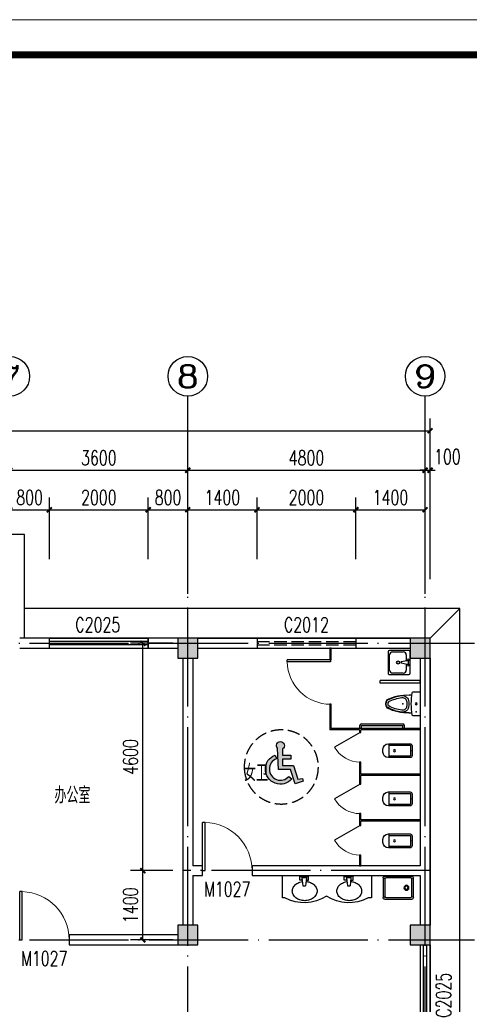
# Model space of a CAD drawing. Extents: x 88237 to 730297, y -11868 to 107702.
# Tile 10 of 51: x 286300 to 295394, y 64883 to 84802. Entities that reach past the tile are written whole.
import ezdxf
from ezdxf.enums import TextEntityAlignment as Align

# ---------------------------------------------------------------- set-up
doc = ezdxf.new("R2010")
doc.units = 0
doc.header["$LTSCALE"] = 1000
doc.header["$MEASUREMENT"] = 0
doc.linetypes.add('DASH', pattern=[0.35, 0.25, -0.1])
doc.linetypes.add('DOTE', pattern=[2.42, 2, -0.2, 0.02, -0.2])
for name, color, linetype in [('AXIS', 3, 'Continuous'), ('AXIS_TEXT', 7, 'Continuous'), ('COLUMN', 9, 'Continuous'), ('DOTE', 1, 'DOTE'), ('GROUND', 2, 'Continuous'), ('LATRINE', 6, 'Continuous'), ('LVTRY', 6, 'Continuous'), ('PUB_DIM', 3, 'Continuous'), ('PUB_HATCH', 8, 'Continuous'), ('PUB_TEXT', 7, 'Continuous'), ('STAIR', 4, 'Continuous'), ('WALL', 2, 'Continuous'), ('WINDOW', 4, 'Continuous'), ('WINDOW_TEXT', 7, 'Continuous'), ('剖面图', 7, 'Continuous'), ('图框', 7, 'Continuous'), ('填充', 8, 'Continuous'), ('家具布置', 8, 'Continuous')]:
    doc.layers.add(name, color=color, linetype=linetype)
doc.styles.add('_TCH_AXIS', font='COMPLEX', dxfattribs={"bigfont": 'GBCBIG'})
doc.styles.add('_TCH_DIM', font='SIMPLEX', dxfattribs={"bigfont": 'GBCBIG'})
doc.styles.add('_TCH_DIM_T3', font='SIMPLEX', dxfattribs={"width": 0.705882, "bigfont": 'GBCBIG'})
doc.styles.add('_TCH_WINDOW', font='SIMPLEX', dxfattribs={"bigfont": 'GBCBIG'})
doc.styles.add('COMPLEX', font='COMPLEX')
doc.styles.add('zz-0', font='arial.ttf')
doc.dimstyles.new('_TCH_ARCH&&100', dxfattribs={"dimtxt": 297.5, "dimasz": 100, "dimexe": 250, "dimexo": 300, "dimgap": 100, "dimtad": 1, "dimdec": 0, "dimzin": 0, "dimdsep": 46, "dimtxsty": '_TCH_DIM_T3', "dimblk": 'ARCHTICK', "dimcen": 0.09, "dimclrt": 7, "dimazin": 2, "dimtfac": 1, "dimtdec": 0, "dimtix": 1, "dimtmove": 2, "dimatfit": 3, "dimfxl": 1, "dimtolj": 1, "dimtzin": 0, "dimarcsym": 0})

# ---------------------------------------------------------------- blocks, each defined once
blk = doc.blocks.new('2222')
at = {"layer": '家具布置', "color": 8}
for p, q in [((245573, -67912), (245573, -68362)), ((246873, -67912), (245573, -67912)), ((247371, -67912), (246472, -67912)), ((247371, -68362), (247371, -67912)), ((245943, -68004), (245943, -67932)), ((245943, -67932), (245987, -67932)), ((245987, -68004), (245943, -68004)), ((245986, -67956), (246078, -67956)), ((245986, -67956), (246005, -68119)), ((245987, -67932), (246077, -67932)), ((245987, -67932), (245987, -68004)), ((246058, -68119), (246005, -68119)), ((246078, -67956), (246058, -68119)), ((246121, -67932), (246077, -67932)), ((246077, -67932), (246077, -68004)), ((246077, -68004), (246121, -68004)), ((246121, -68004), (246121, -67932)), ((246844, -68004), (246844, -67932)), ((246844, -67932), (246888, -67932)), ((246888, -68004), (246844, -68004)), ((246887, -67956), (246979, -67956)), ((246887, -67956), (246906, -68119)), ((246888, -67932), (246978, -67932)), ((246888, -67932), (246888, -68004)), ((246959, -68119), (246906, -68119)), ((246979, -67956), (246959, -68119)), ((247022, -67932), (246978, -67932)), ((246978, -67932), (246978, -68004)), ((246978, -68004), (247022, -68004)), ((247022, -68004), (247022, -67932)), ((245573, -68362), (245636, -68362)), ((247327, -68362), (247371, -68362))]:
    blk.add_line(p, q, dxfattribs=at)
for points in [[(245995, -68032, 0.057806), (245923, -68047, 0.087535), (245844, -68088, 0.1055), (245789, -68154, 0.123022), (245771, -68226, 0.123022), (245789, -68298, 0.1055), (245844, -68364, 0.087535), (245923, -68405, 0.078027), (246021, -68421, 0.078027), (246120, -68405, 0.087535), (246198, -68364, 0.1055), (246254, -68298, 0.123022), (246272, -68226, 0.123022)], [(246272, -68226, 0.123022), (246254, -68154, 0.1055), (246198, -68088, 0.087535), (246120, -68047, 0.041103), (246068, -68035, 0.078027)], [(246896, -68032, 0.057806), (246824, -68047, 0.087535), (246745, -68088, 0.1055), (246690, -68154, 0.123022), (246672, -68226, 0.123022), (246690, -68298, 0.1055), (246745, -68364, 0.087535), (246824, -68405, 0.078027), (246922, -68421, 0.078027), (247021, -68405, 0.087535), (247099, -68364, 0.1055), (247155, -68298, 0.123022), (247173, -68226, 0.123022)], [(247173, -68226, 0.123022), (247155, -68154, 0.1055), (247099, -68088, 0.087535), (247021, -68047, 0.041103), (246969, -68035, 0.078027)]]:
    blk.add_lwpolyline(points, format="xyb", dxfattribs=at)
for centre, start, end in [((246031, -67632), 241.591, 302.8573), ((246932, -67632), 237.1427, 298.409)]:
    blk.add_arc(centre, 830, start, end, dxfattribs=at)
blk = doc.blocks.new('cb')
at = {"layer": '填充'}
h = blk.add_hatch(color=256, dxfattribs=at)
h.paths.add_polyline_path([(670097, 290500), (669924, 290500), (669924, 290420), (670097, 290420), (670097, 290289), (669874, 290289), (669788, 290016), (669694, 290030), (669676, 289974), (669841, 289918), (669933, 290209), (670177, 290209), (670196, 290640, 0.650294), (670137, 290774, 0.767327), (670097, 290625)])
h.paths.add_polyline_path([(669967, 290070), (669906, 290018, 1.284924), (670246, 290501), (670217, 290426, -1.284924)])
at = {"layer": 'LVTRY', "linetype": 'DASH'}
blk.add_circle((670120, 290261), 750, dxfattribs=at)
at = {"layer": '填充', "ltscale": 2}
for points in [[(670196, 290640, 0.650294), (670137, 290774, 0.767327), (670097, 290625), (670097, 290500), (669924, 290500), (669924, 290420), (670097, 290420), (670097, 290289), (669874, 290289), (669788, 290016), (669694, 290030), (669676, 289974), (669841, 289918), (669933, 290209), (670177, 290209), (670196, 290640)], [(670246, 290501), (670217, 290426, -1.284924), (669967, 290070), (669906, 290018, 1.284924), (670246, 290501, -83.12259)]]:
    blk.add_lwpolyline(points, format="xyb", dxfattribs=at)
blk = doc.blocks.new('_ArchTick')
at = {"color": 0, "linetype": 'ByBlock', "const_width": 0.4}
blk.add_lwpolyline([(-0.5, -0.5), (0.5, 0.5)], dxfattribs=at)
blk = doc.blocks.new('*D179')
at = {"layer": 'Defpoints', "color": 0}
for p in [(288791, 72187), (289700, 72187), (289700, 67588)]:
    blk.add_point(p, dxfattribs=at)
at = {"layer": 'PUB_DIM', "color": 0, "lineweight": -2}
for p, q in [((289400, 72187), (288541, 72187)), ((288791, 67588), (288791, 72187)), ((289400, 67588), (288541, 67588))]:
    blk.add_line(p, q, dxfattribs=at)
at = {"layer": 'PUB_DIM', "color": 0, "lineweight": -2, "xscale": 100, "yscale": 100, "zscale": 100}
for p, rotation in [((288791, 72187), 90), ((288791, 67588), 270)]:
    blk.add_blockref('_ArchTick', p, dxfattribs=dict(at, rotation=rotation))
at = {"layer": 'PUB_DIM', "color": 7, "insert": (288542, 69887), "char_height": 297.5, "attachment_point": 5, "rotation": 90, "style": '_TCH_DIM_T3'}
blk.add_mtext('\\A1;4600', dxfattribs=at)
blk = doc.blocks.new('*D180')
at = {"layer": 'Defpoints', "color": 0}
for p in [(288791, 67588), (289700, 67588), (289700, 66187)]:
    blk.add_point(p, dxfattribs=at)
at = {"layer": 'PUB_DIM', "color": 0, "lineweight": -2}
for p, q in [((289400, 67588), (288541, 67588)), ((288791, 66187), (288791, 67588)), ((289400, 66187), (288541, 66187))]:
    blk.add_line(p, q, dxfattribs=at)
at = {"layer": 'PUB_DIM', "color": 0, "lineweight": -2, "xscale": 100, "yscale": 100, "zscale": 100}
for p, rotation in [((288791, 67588), 90), ((288791, 66187), 270)]:
    blk.add_blockref('_ArchTick', p, dxfattribs=dict(at, rotation=rotation))
at = {"layer": 'PUB_DIM', "color": 7, "insert": (288542, 66887), "char_height": 297.5, "attachment_point": 5, "rotation": 90, "style": '_TCH_DIM_T3'}
blk.add_mtext('\\A1;1400', dxfattribs=at)
blk = doc.blocks.new('*D261')
at = {"layer": 'Defpoints', "color": 0}
for p in [(286900, 74887), (286100, 73587), (286900, 73587)]:
    blk.add_point(p, dxfattribs=at)
at = {"layer": 'PUB_DIM', "color": 0, "lineweight": -2}
for p, q in [((286100, 73887), (286100, 75137)), ((286900, 73887), (286900, 75137)), ((286100, 74887), (286900, 74887))]:
    blk.add_line(p, q, dxfattribs=at)
at = {"layer": 'PUB_DIM', "color": 0, "lineweight": -2, "xscale": 100, "yscale": 100, "zscale": 100, "rotation": 180}
blk.add_blockref('_ArchTick', (286100, 74887), dxfattribs=at)
at = {"layer": 'PUB_DIM', "color": 0, "lineweight": -2, "xscale": 100, "yscale": 100, "zscale": 100}
blk.add_blockref('_ArchTick', (286900, 74887), dxfattribs=at)
at = {"layer": 'PUB_DIM', "color": 7, "insert": (286500, 75136), "char_height": 297.5, "attachment_point": 5, "style": '_TCH_DIM_T3'}
blk.add_mtext('\\A1;800', dxfattribs=at)
blk = doc.blocks.new('*D262')
at = {"layer": 'Defpoints', "color": 0}
for p in [(288900, 74887), (286900, 73587), (288900, 73587)]:
    blk.add_point(p, dxfattribs=at)
at = {"layer": 'PUB_DIM', "color": 0, "lineweight": -2}
for p, q in [((286900, 73887), (286900, 75137)), ((288900, 73887), (288900, 75137)), ((286900, 74887), (288900, 74887))]:
    blk.add_line(p, q, dxfattribs=at)
at = {"layer": 'PUB_DIM', "color": 0, "lineweight": -2, "xscale": 100, "yscale": 100, "zscale": 100, "rotation": 180}
blk.add_blockref('_ArchTick', (286900, 74887), dxfattribs=at)
at = {"layer": 'PUB_DIM', "color": 0, "lineweight": -2, "xscale": 100, "yscale": 100, "zscale": 100}
blk.add_blockref('_ArchTick', (288900, 74887), dxfattribs=at)
at = {"layer": 'PUB_DIM', "color": 7, "insert": (287900, 75136), "char_height": 297.5, "attachment_point": 5, "style": '_TCH_DIM_T3'}
blk.add_mtext('\\A1;2000', dxfattribs=at)
blk = doc.blocks.new('*D263')
at = {"layer": 'Defpoints', "color": 0}
for p in [(289700, 74887), (288900, 73587), (289700, 73587)]:
    blk.add_point(p, dxfattribs=at)
at = {"layer": 'PUB_DIM', "color": 0, "lineweight": -2}
for p, q in [((288900, 73887), (288900, 75137)), ((289700, 73887), (289700, 75137)), ((288900, 74887), (289700, 74887))]:
    blk.add_line(p, q, dxfattribs=at)
at = {"layer": 'PUB_DIM', "color": 0, "lineweight": -2, "xscale": 100, "yscale": 100, "zscale": 100, "rotation": 180}
blk.add_blockref('_ArchTick', (288900, 74887), dxfattribs=at)
at = {"layer": 'PUB_DIM', "color": 0, "lineweight": -2, "xscale": 100, "yscale": 100, "zscale": 100}
blk.add_blockref('_ArchTick', (289700, 74887), dxfattribs=at)
at = {"layer": 'PUB_DIM', "color": 7, "insert": (289300, 75136), "char_height": 297.5, "attachment_point": 5, "style": '_TCH_DIM_T3'}
blk.add_mtext('\\A1;800', dxfattribs=at)
blk = doc.blocks.new('*D264')
at = {"layer": 'Defpoints', "color": 0}
for p in [(291100, 74887), (289700, 73587), (291100, 73587)]:
    blk.add_point(p, dxfattribs=at)
at = {"layer": 'PUB_DIM', "color": 0, "lineweight": -2}
for p, q in [((289700, 73887), (289700, 75137)), ((291100, 73887), (291100, 75137)), ((289700, 74887), (291100, 74887))]:
    blk.add_line(p, q, dxfattribs=at)
at = {"layer": 'PUB_DIM', "color": 0, "lineweight": -2, "xscale": 100, "yscale": 100, "zscale": 100, "rotation": 180}
blk.add_blockref('_ArchTick', (289700, 74887), dxfattribs=at)
at = {"layer": 'PUB_DIM', "color": 0, "lineweight": -2, "xscale": 100, "yscale": 100, "zscale": 100}
blk.add_blockref('_ArchTick', (291100, 74887), dxfattribs=at)
at = {"layer": 'PUB_DIM', "color": 7, "insert": (290400, 75136), "char_height": 297.5, "attachment_point": 5, "style": '_TCH_DIM_T3'}
blk.add_mtext('\\A1;1400', dxfattribs=at)
blk = doc.blocks.new('*D265')
at = {"layer": 'Defpoints', "color": 0}
for p in [(293100, 74887), (291100, 73587), (293100, 73587)]:
    blk.add_point(p, dxfattribs=at)
at = {"layer": 'PUB_DIM', "color": 0, "lineweight": -2}
for p, q in [((291100, 73887), (291100, 75137)), ((293100, 73887), (293100, 75137)), ((291100, 74887), (293100, 74887))]:
    blk.add_line(p, q, dxfattribs=at)
at = {"layer": 'PUB_DIM', "color": 0, "lineweight": -2, "xscale": 100, "yscale": 100, "zscale": 100, "rotation": 180}
blk.add_blockref('_ArchTick', (291100, 74887), dxfattribs=at)
at = {"layer": 'PUB_DIM', "color": 0, "lineweight": -2, "xscale": 100, "yscale": 100, "zscale": 100}
blk.add_blockref('_ArchTick', (293100, 74887), dxfattribs=at)
at = {"layer": 'PUB_DIM', "color": 7, "insert": (292100, 75136), "char_height": 297.5, "attachment_point": 5, "style": '_TCH_DIM_T3'}
blk.add_mtext('\\A1;2000', dxfattribs=at)
blk = doc.blocks.new('*D266')
at = {"layer": 'Defpoints', "color": 0}
for p in [(294500, 74887), (293100, 73587), (294500, 73587)]:
    blk.add_point(p, dxfattribs=at)
at = {"layer": 'PUB_DIM', "color": 0, "lineweight": -2}
for p, q in [((293100, 73887), (293100, 75137)), ((294500, 73887), (294500, 75137)), ((293100, 74887), (294500, 74887))]:
    blk.add_line(p, q, dxfattribs=at)
at = {"layer": 'PUB_DIM', "color": 0, "lineweight": -2, "xscale": 100, "yscale": 100, "zscale": 100, "rotation": 180}
blk.add_blockref('_ArchTick', (293100, 74887), dxfattribs=at)
at = {"layer": 'PUB_DIM', "color": 0, "lineweight": -2, "xscale": 100, "yscale": 100, "zscale": 100}
blk.add_blockref('_ArchTick', (294500, 74887), dxfattribs=at)
at = {"layer": 'PUB_DIM', "color": 7, "insert": (293800, 75136), "char_height": 297.5, "attachment_point": 5, "style": '_TCH_DIM_T3'}
blk.add_mtext('\\A1;1400', dxfattribs=at)
blk = doc.blocks.new('*D369')
at = {"layer": 'AXIS', "color": 0, "lineweight": -2}
for p, q in [((286100, 73487), (286100, 75937)), ((289700, 73487), (289700, 75937)), ((286100, 75687), (289700, 75687))]:
    blk.add_line(p, q, dxfattribs=at)
at = {"layer": 'Defpoints', "color": 0}
for p in [(289700, 75687), (286100, 73187), (289700, 73187)]:
    blk.add_point(p, dxfattribs=at)
at = {"layer": 'AXIS', "color": 0, "lineweight": -2, "xscale": 100, "yscale": 100, "zscale": 100, "rotation": 180}
blk.add_blockref('_ArchTick', (286100, 75687), dxfattribs=at)
at = {"layer": 'AXIS', "color": 0, "lineweight": -2, "xscale": 100, "yscale": 100, "zscale": 100}
blk.add_blockref('_ArchTick', (289700, 75687), dxfattribs=at)
at = {"layer": 'AXIS', "color": 7, "insert": (287900, 75936), "char_height": 297.5, "attachment_point": 5, "style": '_TCH_DIM_T3'}
blk.add_mtext('\\A1;3600', dxfattribs=at)
blk = doc.blocks.new('*D370')
at = {"layer": 'AXIS', "color": 0, "lineweight": -2}
for p, q in [((289700, 73487), (289700, 75937)), ((294500, 73487), (294500, 75937)), ((289700, 75687), (294500, 75687))]:
    blk.add_line(p, q, dxfattribs=at)
at = {"layer": 'Defpoints', "color": 0}
for p in [(294500, 75687), (289700, 73187), (294500, 73187)]:
    blk.add_point(p, dxfattribs=at)
at = {"layer": 'AXIS', "color": 0, "lineweight": -2, "xscale": 100, "yscale": 100, "zscale": 100, "rotation": 180}
blk.add_blockref('_ArchTick', (289700, 75687), dxfattribs=at)
at = {"layer": 'AXIS', "color": 0, "lineweight": -2, "xscale": 100, "yscale": 100, "zscale": 100}
blk.add_blockref('_ArchTick', (294500, 75687), dxfattribs=at)
at = {"layer": 'AXIS', "color": 7, "insert": (292100, 75936), "char_height": 297.5, "attachment_point": 5, "style": '_TCH_DIM_T3'}
blk.add_mtext('\\A1;4800', dxfattribs=at)
blk = doc.blocks.new('*D371')
at = {"layer": 'AXIS', "color": 0, "lineweight": -2}
for p, q in [((294500, 73487), (294500, 75937)), ((294600, 73487), (294600, 75937)), ((294500, 75687), (294400, 75687)), ((294500, 75687), (294600, 75687)), ((294600, 75687), (294700, 75687))]:
    blk.add_line(p, q, dxfattribs=at)
at = {"layer": 'Defpoints', "color": 0}
for p in [(294600, 75687), (294500, 73187), (294600, 73187)]:
    blk.add_point(p, dxfattribs=at)
at = {"layer": 'AXIS', "color": 0, "lineweight": -2, "xscale": 100, "yscale": 100, "zscale": 100}
blk.add_blockref('_ArchTick', (294500, 75687), dxfattribs=at)
at = {"layer": 'AXIS', "color": 0, "lineweight": -2, "xscale": 100, "yscale": 100, "zscale": 100, "rotation": 180}
blk.add_blockref('_ArchTick', (294600, 75687), dxfattribs=at)
at = {"layer": 'AXIS', "color": 7, "insert": (294950, 75962), "char_height": 297.5, "attachment_point": 5, "style": '_TCH_DIM_T3'}
blk.add_mtext('\\A1;100', dxfattribs=at)
blk = doc.blocks.new('*D372')
at = {"layer": 'AXIS', "color": 0, "lineweight": -2}
for p, q in [((263200, 73487), (263200, 76737)), ((294600, 73487), (294600, 76737)), ((263200, 76487), (294600, 76487))]:
    blk.add_line(p, q, dxfattribs=at)
at = {"layer": 'Defpoints', "color": 0}
for p in [(294600, 76487), (263200, 73187), (294600, 73187)]:
    blk.add_point(p, dxfattribs=at)
at = {"layer": 'AXIS', "color": 0, "lineweight": -2, "xscale": 100, "yscale": 100, "zscale": 100, "rotation": 180}
blk.add_blockref('_ArchTick', (263200, 76487), dxfattribs=at)
at = {"layer": 'AXIS', "color": 0, "lineweight": -2, "xscale": 100, "yscale": 100, "zscale": 100}
blk.add_blockref('_ArchTick', (294600, 76487), dxfattribs=at)
at = {"layer": 'AXIS', "color": 7, "insert": (278900, 76736), "char_height": 297.5, "attachment_point": 5, "style": '_TCH_DIM_T3'}
blk.add_mtext('\\A1;31400', dxfattribs=at)
blk = doc.blocks.new('$TCHSYS$WIN2D')
for p, q in [((-0.5, 0.5), (0.5, 0.5)), ((-0.5, 0.5), (-0.5, -0.5)), ((0.5, 0.5), (0.5, -0.5)), ((0.5, 0.1667), (-0.5, 0.1667)), ((0.5, -0.1667), (-0.5, -0.1667)), ((-0.5, -0.5), (0.5, -0.5))]:
    blk.add_line(p, q)
blk = doc.blocks.new('_FZH')
blk.add_lwpolyline([(-0.5, -0.5), (0.5, -0.5), (0.5, 0.5), (-0.5, 0.5)], close=True)
at = {"layer": 'PUB_HATCH'}
blk.add_solid([(-0.5, -0.5), (0.5, -0.5), (-0.5, 0.5), (0.5, 0.5)], dxfattribs=at)
blk = doc.blocks.new('$DorLib2D$00000001')
for p, q in [((0.45, 0.975), (0.5, 0.975)), ((0.45, 0), (0.45, 0.975)), ((0.5, 0), (0.5, 0.975)), ((0.5, 0), (0.45, 0))]:
    blk.add_line(p, q)
at = {"lineweight": 13}
blk.add_arc((0.475, 0), 0.975, 91.4693, 180, dxfattribs=at)
blk = doc.blocks.new('_AXISO')
blk.add_circle((0, 0), 0.5)
at = {"layer": 'AXIS_TEXT', "style": 'COMPLEX', "width": 1.041667}
blk.add_attdef('A', text='', height=0.56, dxfattribs=at).set_placement((-0.25, -0.28), (0.25, -0.28), align=Align.FIT)
blk = doc.blocks.new('$plan$00001091')
for p, q in [((-275, -410), (-275, -50)), ((-255, -30), (255, -30)), ((275, -50), (275, -410)), ((255, -430), (-255, -430))]:
    blk.add_line(p, q)
for points in [[(-275, 0, 0.414214), (-305, -30, 0.414214)], [(305, -30, 0.414214), (275, 0, 0.414214)], [(-305, -430, 0.414214), (-275, -460, 0.414214)], [(275, -460, 0.414214), (305, -430, 0.414214)]]:
    blk.add_lwpolyline(points, format="xyb")
for points in [[(-275, 0), (275, 0)], [(-305, -430), (-305, -30)], [(305, -30), (305, -430)], [(275, -460), (-275, -460)]]:
    blk.add_lwpolyline(points)
for radius in [50, 32.5]:
    blk.add_circle((165, -230), radius)
for centre, start, end in [((-255, -50), 90, 180), ((255, -50), 0, 90), ((-255, -410), 180, 270), ((255, -410), 270, 360)]:
    blk.add_arc(centre, 20, start, end)
at = {"style": 'zz-0'}
for tag in ['YSIZE', 'XSIZE']:
    blk.add_attdef(tag, (0, 0), '', height=0.5, dxfattribs=at)
blk = doc.blocks.new('$lvtry$00000201')
for p, q in [((-140, -40, 0), (-140, -480, 0)), ((-110, -40, 0), (-110, -470, 0)), ((100, 0, 0), (-100, 0, 0)), ((100, -30, 0), (-100, -30, 0)), ((110, -470, 0), (110, -40, 0)), ((140, -480, 0), (140, -40, 0)), ((140, -470, 0), (-140, -470, 0)), ((-30, -590, 0), (30, -590, 0))]:
    blk.add_line(p, q)
blk.add_circle((0, -359, 0), 20)
for centre, radius, start, end in [((-100, -40, 0), 40, 90, 180), ((-100, -40, 0), 10, 90, 180), ((100, -40, 0), 40, 0, 90), ((100, -40, 0), 10, 0, 90), ((-30, -480, 0), 110, 180, 270), ((30, -480, 0), 110, 270, 0)]:
    blk.add_arc(centre, radius, start, end)
blk.add_point((0, 0))
blk = doc.blocks.new('$TCHSYS$APDOOR2D')
blk.add_line((0.5, 0), (0, 0.866))
at = {"lineweight": 13}
blk.add_arc((0.5, 0), 1, 120, 180, dxfattribs=at)
blk = doc.blocks.new('$lvtry$00000213')
for p, q in [((243, 0, 0), (-243, 0, 0)), ((-243, 0, 0), (-243, -144, 0)), ((243, -144, 0), (243, 0, 0)), ((-182, -230, 0), (-182, -171, 0)), ((178, -168, 0), (178, -223, 0))]:
    blk.add_line(p, q)
at = {"elevation": 0}
for points in [[(-182, -223, 0.136555), (-85, -666)], [(166, -374, 0.449906), (41, -232), (-43, -232, 0.451719), (-168, -374, 0.095565), (-76, -656, 0.148163), (-57, -674)], [(126, -369, 0.449906), (41, -272), (-43, -272, 0.451719), (-128, -369, 0.095565), (-41, -637, 0.148163), (-39, -639, 0.148163)], [(46, -635, 0.085574), (126, -369, 0.085574)], [(82, -653, 0.085574), (166, -374)], [(88, -668, 0.129456), (178, -223)], [(-85, -666, 0.349727), (88, -668)], [(-57, -674, 0.249821), (63, -672)], [(-39, -639, 0.249821), (44, -637, 0.249821)], [(63, -672, 0.152357), (82, -653)]]:
    blk.add_lwpolyline(points, format="xyb", dxfattribs=at)
for radius in [21.9, 16.9]:
    blk.add_circle((0, -82, 0), radius)
for centre, radius, start, end in [((-223, -144, 0), 20, 180, 262.8051), ((0, 1622, 0), 1801, 262.8051, 277.1949), ((223, -144, 0), 20, 277.1949, 0)]:
    blk.add_arc(centre, radius, start, end)
for p in [(-159, -82, 0), (-1, -348, 0)]:
    blk.add_point(p)
blk = doc.blocks.new('$plan$00000356')
at = {"color": 0, "linetype": 'ByBlock'}
for p, q in [((215, 0), (-215, 0)), ((-245, -31), (-245, -419)), ((-215, -358), (-215, -143)), ((-153, -82), (-26, -82)), ((-31, -41), (31, -41)), ((-31, -61), (-10, -184)), ((-10, -184), (10, -184)), ((10, -184), (31, -61)), ((26, -82), (153, -82)), ((215, -143), (215, -358)), ((245, -419), (245, -31)), ((-215, -450), (215, -450)), ((153, -419), (-153, -419))]:
    blk.add_line(p, q, dxfattribs=at)
for centre, radius in [((-51, -51), 20.5), ((51, -51), 20.5), ((0, -245), 30.7)]:
    blk.add_circle(centre, radius, dxfattribs=at)
for centre, radius, start, end in [((-215, -31), 30.7, 90, 180), ((-153, -143), 61.4, 90, 180), ((153, -143), 61.4, 0, 90), ((215, -31), 30.7, 0, 90), ((-153, -358), 61.4, 180, 270), ((153, -358), 61.4, 270, 0), ((-215, -419), 30.7, 180, 270), ((215, -419), 30.7, 270, 0)]:
    blk.add_arc(centre, radius, start, end, dxfattribs=at)
blk = doc.blocks.new('d4trtg')
at = {"lineweight": 0}
blk.add_line((653868.4, 3902577.3), (658071.2, 3902577.3), dxfattribs=at)
at = {"lineweight": 0, "const_width": 10}
blk.add_lwpolyline([(654118.6, 3902527.3), (658021.2, 3902527.3), (658021.2, 3899655.4), (654118.6, 3899655.4)], close=True, dxfattribs=at)

msp = doc.modelspace()

# ---------------------------------------------------------------- linework, layer by layer
at = {"layer": 'AXIS'}
for p, q in [((289699.9, 73187.4), (289699.9, 77187.4)), ((294499.9, 73187.4), (294499.9, 77187.4))]:
    msp.add_line(p, q, dxfattribs=at)
at = {"layer": 'DOTE'}
for p, q in [((289699.9, 56387.4), (289699.9, 73187.4)), ((294499.9, 56387.4), (294499.9, 73187.4)), ((262299.9, 72187.4), (295499.9, 72187.4)), ((294599.9, 67587.6), (289599.9, 67587.6)), ((262299.9, 66187.4), (295499.9, 66187.4))]:
    msp.add_line(p, q, dxfattribs=at)
at = {"layer": 'GROUND'}
for p, q in [((295199.9, 72887.4), (286399.9, 72887.4)), ((294599.9, 72287.4), (295199.9, 72887.4)), ((295199.9, 56687.4), (295199.9, 72887.4)), ((289499.9, 72287.4), (286299.9, 72287.4)), ((294199.9, 72287.4), (289899.9, 72287.4)), ((294599.9, 66487.4), (294599.9, 71887.4)), ((294599.9, 58087.4), (294599.9, 66087.4))]:
    msp.add_line(p, q, dxfattribs=at)
at = {"layer": 'LATRINE'}
for p, q in [((292573.4, 72087.4), (292573.4, 71853.9)), ((292599.4, 72087.4), (292573.4, 72087.4)), ((292599.4, 71853.9), (292599.4, 72087.4)), ((292573.4, 71853.9), (292599.4, 71853.9)), ((294399.9, 71432.2), (293588.7, 71432.2)), ((293588.7, 71382.2), (293588.7, 71432.2)), ((294399.9, 71382.2), (293588.7, 71382.2)), ((294399.9, 71382.2), (294399.9, 71432.2)), ((292599.4, 70953.9), (292573.4, 70953.9)), ((292573.4, 70953.9), (292573.4, 70438.9)), ((292599.4, 70464.9), (292599.4, 70953.9)), ((293180.9, 70464.9), (293180.9, 70524.9)), ((293210.9, 70554.9), (294049.7, 70554.9)), ((293210.9, 70464.9), (293210.9, 70524.9)), ((293210.9, 70524.9), (294049.7, 70524.9)), ((294049.7, 70464.9), (294049.7, 70524.9)), ((294079.7, 70464.9), (294079.7, 70524.9)), ((293174.9, 70438.9), (292573.4, 70438.9)), ((293187.4, 70464.9), (292599.4, 70464.9)), ((293174.9, 70438.9), (293174.9, 70384)), ((293174.9, 70384), (293199.9, 70384)), ((294399.9, 70464.9), (293187.4, 70464.9)), ((293199.9, 70384), (293199.9, 70438.9)), ((294399.9, 70438.9), (293199.9, 70438.9)), ((294399.9, 70438.9), (294399.9, 70464.9)), ((293199.9, 69784), (293174.9, 69784)), ((293174.9, 69784), (293174.9, 69525.9)), ((293199.9, 69538.9), (293199.9, 69784)), ((293174.9, 69525.9), (293174.9, 69339.9)), ((294399.9, 69538.9), (293199.9, 69538.9)), ((294399.9, 69512.9), (294399.9, 69538.9)), ((293174.9, 69339.9), (293199.9, 69339.9)), ((294399.9, 69512.9), (293199.9, 69512.9)), ((293199.9, 69339.9), (293199.9, 69512.9)), ((293199.9, 68739.9), (293174.9, 68739.9)), ((293174.9, 68739.9), (293174.9, 68600.2)), ((293199.9, 68613.2), (293199.9, 68739.9)), ((293174.9, 68600.2), (293174.9, 68502.1)), ((294399.9, 68613.2), (293199.9, 68613.2)), ((293199.9, 68502.1), (293199.9, 68587.2)), ((294399.9, 68587.2), (293199.9, 68587.2)), ((294399.9, 68587.2), (294399.9, 68613.2)), ((293174.9, 68502.1), (293199.9, 68502.1)), ((293199.9, 67902.1), (293174.9, 67902.1)), ((293174.9, 67902.1), (293174.9, 67687.6)), ((293199.9, 67687.6), (293199.9, 67902.1)), ((293174.9, 67687.6), (293199.9, 67687.6))]:
    msp.add_line(p, q, dxfattribs=at)
for centre, start, end in [((293210.9, 70524.9), 90, 180), ((294049.7, 70524.9), 0, 90)]:
    msp.add_arc(centre, 30, start, end, dxfattribs=at)
at = {"layer": 'STAIR'}
for p, q in [((286399.9, 74387.4), (282199.9, 74387.4)), ((286399.9, 72287.4), (286399.9, 74387.4))]:
    msp.add_line(p, q, dxfattribs=at)
at = {"layer": 'WALL'}
for p, q in [((286899.9, 72287.4), (286299.9, 72287.4)), ((286899.9, 72087.4), (286899.9, 72287.4)), ((289499.9, 72287.4), (288899.9, 72287.4)), ((288899.9, 72287.4), (288899.9, 72087.4)), ((289899.9, 72287.4), (294199.9, 72287.4)), ((286299.9, 72087.4), (286899.9, 72087.4)), ((288899.9, 72087.4), (289499.9, 72087.4)), ((289899.9, 72087.4), (294199.9, 72087.4)), ((289599.9, 71887.4), (289599.9, 67587.6)), ((289799.9, 71887.4), (289799.9, 67687.6)), ((294399.9, 71887.4), (294399.9, 67687.6)), ((294599.9, 71887.4), (294599.9, 67587.6)), ((289599.9, 67587.6), (289599.9, 66487.4)), ((289999.9, 67687.6), (289799.9, 67687.6)), ((289999.9, 67487.6), (289999.9, 67687.6)), ((294399.9, 67687.6), (290999.9, 67687.6)), ((290999.9, 67687.6), (290999.9, 67487.6)), ((294599.9, 67587.6), (294599.9, 66487.4)), ((289799.9, 67487.6), (289999.9, 67487.6)), ((289799.9, 67487.6), (289799.9, 66487.4)), ((290999.9, 67487.6), (294399.9, 67487.6)), ((294399.9, 67487.6), (294399.9, 66487.4)), ((289499.9, 66287.4), (287299.9, 66287.4)), ((287299.9, 66287.4), (287299.9, 66087.4)), ((287299.9, 66087.4), (289499.9, 66087.4))]:
    msp.add_line(p, q, dxfattribs=at)
at = {"layer": 'WINDOW', "linetype": 'DASH'}
for p, q in [((291099.9, 72287.4), (291099.9, 72087.4)), ((291099.9, 72220.7), (293099.9, 72220.7)), ((291099.9, 72154.1), (293099.9, 72154.1)), ((293099.9, 72287.4), (293099.9, 72087.4))]:
    msp.add_line(p, q, dxfattribs=at)

# ---------------------------------------------------------------- block references
at = {"layer": 'AXIS'}
ref = msp.add_blockref('_AXISO', (286099.9, 77587.4), dxfattribs=dict(at, xscale=800, yscale=800, zscale=800))
ref.add_attrib('A', '7', dxfattribs={"layer": 'AXIS_TEXT', "height": 452.5, "style": '_TCH_AXIS', "width": 1.5}).set_placement((285873.6, 77361.1), (286326.1, 77361.1), align=Align.FIT)
ref = msp.add_blockref('_AXISO', (289699.9, 77587.4), dxfattribs=dict(at, xscale=800, yscale=800, zscale=800))
ref.add_attrib('A', '8', dxfattribs={"layer": 'AXIS_TEXT', "height": 452.5, "style": '_TCH_AXIS', "width": 1.5}).set_placement((289473.6, 77361.1), (289926.1, 77361.1), align=Align.FIT)
ref = msp.add_blockref('_AXISO', (294499.9, 77587.4), dxfattribs=dict(at, xscale=800, yscale=800, zscale=800))
ref.add_attrib('A', '9', dxfattribs={"layer": 'AXIS_TEXT', "height": 452.5, "style": '_TCH_AXIS', "width": 1.5}).set_placement((294273.6, 77361.1), (294726.1, 77361.1), align=Align.FIT)
at = {"layer": 'COLUMN', "xscale": 400, "yscale": 400, "zscale": 400}
for p in [(289699.9, 72087.4), (294399.9, 72087.4), (289699.9, 66287.4), (294399.9, 66287.4)]:
    msp.add_blockref('_FZH', p, dxfattribs=at)
at = {"layer": 'LATRINE'}
for name, p, xscale, yscale, zscale, rotation in [('$DorLib2D$00000001', (292586.4, 71403.9), -900, -900, 26, 270.0000000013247), ('$TCHSYS$APDOOR2D', (293187.4, 70084), 600, 600, 25, 89.99999999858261), ('$TCHSYS$APDOOR2D', (293187.4, 69039.9), 600, 600, 25, 89.9999999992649), ('$TCHSYS$APDOOR2D', (293187.4, 68202.1), 600, 600, 25, 89.99999999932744)]:
    msp.add_blockref(name, p, dxfattribs=dict(at, xscale=xscale, yscale=yscale, zscale=zscale, rotation=rotation))
at = {"layer": 'LVTRY', "rotation": 270}
msp.add_blockref('$plan$00000356', (294199.9, 71798), dxfattribs=at)
at = {"layer": 'LVTRY', "yscale": -1, "rotation": 90}
for name, p in [('$lvtry$00000213', (294399.9, 70961, 0)), ('$lvtry$00000201', (294237.7, 70013.9)), ('$lvtry$00000201', (294237.7, 69038.3)), ('$lvtry$00000201', (294237.7, 68188.5))]:
    msp.add_blockref(name, p, dxfattribs=at)
at = {"layer": 'LVTRY', "yscale": -1}
msp.add_blockref('$plan$00001091', (293957.6, 67010.8, 0), dxfattribs=at)
at = {"layer": 'WINDOW'}
ref = msp.add_blockref('$TCHSYS$WIN2D', (287899.9, 72187.4), dxfattribs=dict(at, xscale=2000, yscale=-200, zscale=2000))
ref.add_attrib('A', 'C2025', (287424.9, 72413.6), dxfattribs={"layer": 'WINDOW_TEXT', "height": 297.5, "style": '_TCH_WINDOW', "width": 0.705882})
ref = msp.add_blockref('$DorLib2D$00000001', (290499.9, 67587.6), dxfattribs=dict(at, xscale=-1000, yscale=1000, zscale=-1000))
ref.add_attrib('A', 'M1027', (290029.9, 67063.8), dxfattribs={"layer": 'WINDOW_TEXT', "height": 297.5, "style": '_TCH_WINDOW', "width": 0.705882})
ref = msp.add_blockref('$DorLib2D$00000001', (286799.9, 66187.4), dxfattribs=dict(at, xscale=-1000, yscale=1000, zscale=-1000))
ref.add_attrib('A', 'M1027', (286329.9, 65663.6), dxfattribs={"layer": 'WINDOW_TEXT', "height": 297.5, "style": '_TCH_WINDOW', "width": 0.705882})
ref = msp.add_blockref('$TCHSYS$WIN2D', (294499.9, 65087.4), dxfattribs=dict(at, xscale=2000, yscale=-200, zscale=2000, rotation=270))
ref.add_attrib('A', 'C2025', (295023.6, 64612.4), dxfattribs={"layer": 'WINDOW_TEXT', "height": 297.5, "rotation": 90, "style": '_TCH_WINDOW', "width": 0.705882})
at = {"layer": '剖面图', "xscale": -1}
msp.add_blockref('2222', (538986.8, 135400), dxfattribs=at)
at = {"layer": '图框', "xscale": 14.14285799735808, "yscale": 14.14285801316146, "zscale": 14.142858}
msp.add_blockref('d4trtg', (-9000019.8, -55108795.5), dxfattribs=at)
at = {"layer": '填充', "xscale": -1}
msp.add_blockref('cb', (961710.9, -220576.1), dxfattribs=at)

# ---------------------------------------------------------------- texts
at = {"layer": 'PUB_TEXT', "style": '_TCH_DIM'}
for s, p in [('楼梯乙', (285018.6, 69609.9)), ('女卫', (290838.1, 69394.5)), ('办公室', (287002.6, 68943.3))]:
    msp.add_text(s, height=337.59, dxfattribs=at).set_placement(p)
at = {"layer": 'WINDOW_TEXT', "style": '_TCH_WINDOW', "width": 0.705882}
msp.add_text('C2012', height=297.5, dxfattribs=at).set_placement((291644.9, 72413.6))

# ---------------------------------------------------------------- dimensions: what is measured, and where the dimension line sits
at = {"layer": 'AXIS'}
for p1, p2, distance, picture, middle in [((263199.9, 73187.4), (294599.9, 73187.4), 3300, '*D372', (278899.9, 76736.1)), ((286099.9, 73187.4), (289699.9, 73187.4), 2500, '*D369', (287899.9, 75936.1)), ((289699.9, 73187.4), (294499.9, 73187.4), 2500, '*D370', (292099.9, 75936.1))]:
    dim = msp.add_aligned_dim(p1=p1, p2=p2, distance=distance, dimstyle='_TCH_ARCH&&100', dxfattribs=at)
    dim.commit()
    dim.dimension.update_dxf_attribs({"geometry": picture, "text_midpoint": middle})
dim = msp.add_linear_dim(base=(294599.9, 75687.4), p1=(294499.9, 73187.4), p2=(294599.9, 73187.4), angle=0, dimstyle='_TCH_ARCH&&100', dxfattribs=at)
dim.commit()
dim.dimension.update_dxf_attribs({"geometry": '*D371', "text_midpoint": (294949.9, 75962.4), "dimtype": 161})
at = {"layer": 'PUB_DIM'}
for p1, p2, distance, picture, middle in [((286099.9, 73587.4), (286899.9, 73587.4), 1300, '*D261', (286499.9, 75136.1)), ((286899.9, 73587.4), (288899.9, 73587.4), 1300, '*D262', (287899.9, 75136.1)), ((288899.9, 73587.4), (289699.9, 73587.4), 1300, '*D263', (289299.9, 75136.1)), ((289699.9, 73587.4), (291099.9, 73587.4), 1300, '*D264', (290399.9, 75136.1)), ((291099.9, 73587.4), (293099.9, 73587.4), 1300, '*D265', (292099.9, 75136.1)), ((293099.9, 73587.4), (294499.9, 73587.4), 1300, '*D266', (293799.9, 75136.1)), ((289699.9, 67587.6), (289699.9, 72187.4), 908.6, '*D179', (288542.5, 69887.5)), ((289699.9, 66187.4), (289699.9, 67587.6), 908.6, '*D180', (288542.5, 66887.5))]:
    dim = msp.add_aligned_dim(p1=p1, p2=p2, distance=distance, dimstyle='_TCH_ARCH&&100', dxfattribs=at)
    dim.commit()
    dim.dimension.update_dxf_attribs({"geometry": picture, "text_midpoint": middle})

doc.saveas('drawing.dxf')
